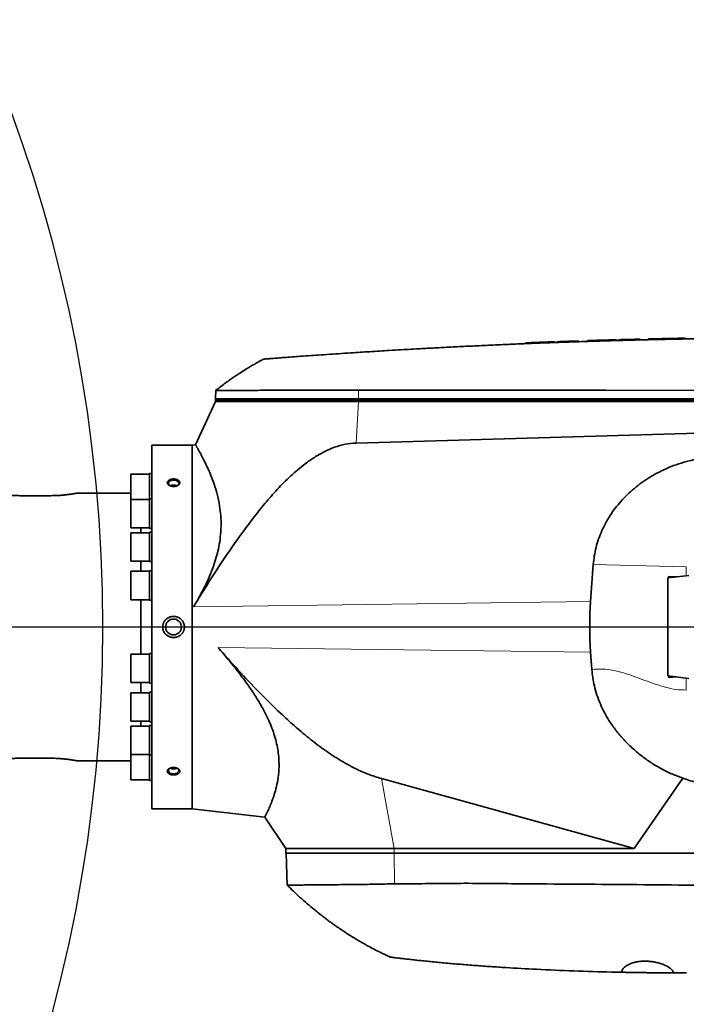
# Model space of a CAD drawing. Header units: millimetres. Extents: x 0 to 14900, y 0 to 10500.
# Tile 42 of 47: x 11533 to 11962, y 6398 to 7031. Entities that reach past the tile are written whole.
import ezdxf

# ---------------------------------------------------------------- set-up
doc = ezdxf.new("R2010")
doc.units = ezdxf.units.MM
doc.header["$LTSCALE"] = 25
doc.layers.add('THICK_LINE', color=7, linetype='Continuous')
doc.styles.add('SLDTEXTSTYLE0', font='TXT', dxfattribs={"width": 0.605})
doc.dimstyles.new('SLDDIMSTYLE2', dxfattribs={"dimtxt": 87.5, "dimasz": 87.5, "dimexe": 0, "dimexo": 0.0625, "dimgap": 21.875, "dimtad": 1, "dimdec": 4, "dimlfac": 25, "dimzin": 12, "dimdsep": 46, "dimtxsty": 'SLDTEXTSTYLE0', "dimsah": 1, "dimcen": 0.09, "dimadec": 1, "dimazin": 3, "dimtfac": 1, "dimtofl": 0, "dimtmove": 0, "dimatfit": 3, "dimfxl": 1, "dimfrac": 2, "dimtolj": 1, "dimtzin": 12, "dimarcsym": 0})
doc.dimstyles.new('SLDDIMSTYLE3', dxfattribs={"dimtxt": 87.5, "dimasz": 87.5, "dimexe": 0, "dimexo": 0.0625, "dimgap": 21.875, "dimtad": 1, "dimdec": 1, "dimrnd": 1e-09, "dimzin": 12, "dimdsep": 46, "dimtxsty": 'SLDTEXTSTYLE0', "dimsah": 1, "dimcen": 0, "dimadec": 0, "dimazin": 3, "dimtfac": 1, "dimtofl": 0, "dimtmove": 0, "dimatfit": 3, "dimfxl": 1, "dimfrac": 2, "dimtolj": 1, "dimtzin": 12, "dimarcsym": 0})

# ---------------------------------------------------------------- blocks, each defined once
blk = doc.blocks.new('_D_6')
at = {"layer": 'THICK_LINE'}
for p, q in [((7902.03, 7121.67), (7616.02, 7172.1)), ((13399.94, 6640.66), (13690.36, 6640.66))]:
    blk.add_line(p, q, dxfattribs=at)
blk.add_arc((10629.94, 6640.66), 3022.92, 0, 170, dxfattribs=at)
for points in [[(7652.95, 7165.58), (7681.67, 7249.18), (7657.11, 7253.87)], [(13652.86, 6640.66), (13664.1, 6728.33), (13639.1, 6727.97)]]:
    blk.add_solid(points, dxfattribs=at)
at = {"layer": 'THICK_LINE', "insert": (10779.39, 9775.28), "char_height": 87.5, "attachment_point": 1, "rotation": 355, "style": 'SLDTEXTSTYLE0'}
blk.add_mtext('170°', dxfattribs=at)
blk = doc.blocks.new('_D_7')
at = {"layer": 'THICK_LINE'}
for p, q in [((13399.94, 6640.66), (13690.36, 6640.66)), ((7902.03, 6159.65), (7616.02, 6109.22))]:
    blk.add_line(p, q, dxfattribs=at)
blk.add_arc((10629.94, 6640.66), 3022.92, 190, 0, dxfattribs=at)
for points in [[(13652.86, 6640.66), (13639.1, 6553.35), (13664.1, 6552.99)], [(7652.95, 6115.74), (7657.11, 6027.45), (7681.67, 6032.14)]]:
    blk.add_solid(points, dxfattribs=at)
at = {"layer": 'THICK_LINE', "insert": (10759.73, 3730.77), "char_height": 87.5, "attachment_point": 1, "rotation": 5, "style": 'SLDTEXTSTYLE0'}
blk.add_mtext('170°', dxfattribs=at)
blk = doc.blocks.new('_D_8')
at = {"layer": 'THICK_LINE'}
blk.add_line((12288.17, 8796.74), (10629.94, 6640.66), dxfattribs=at)
blk.add_solid([(12288.17, 8796.74), (12224.91, 8735.01), (12244.73, 8719.76)], dxfattribs=at)
at = {"layer": 'THICK_LINE', "insert": (11260.76, 7645.75), "char_height": 87.5, "attachment_point": 1, "rotation": 52.43651, "style": 'SLDTEXTSTYLE0'}
blk.add_mtext('R2720', dxfattribs=at)
blk = doc.blocks.new('_D_9')
at = {"layer": 'THICK_LINE'}
for q in [(11918.19, 7384.43), (10629.94, 6640.66)]:
    blk.add_line((11458.73, 7119.16), q, dxfattribs=at)
blk.add_solid([(11458.73, 7119.16), (11540.76, 7152.08), (11528.26, 7173.74)], dxfattribs=at)
at = {"layer": 'THICK_LINE', "insert": (11613.03, 7338.39), "char_height": 87.5, "attachment_point": 1, "rotation": 30, "style": 'SLDTEXTSTYLE0'}
blk.add_mtext('R957', dxfattribs=at)

msp = doc.modelspace()

# ---------------------------------------------------------------- linework, layer by layer
at = {"color": 7, "linetype": 'Continuous', "lineweight": 35}
for p, q in [((11858.8785136, 6823.3795802), (11858.8785136, 6822.8778913)), ((11861.5591703, 6823.4855097), (11861.5591703, 6822.9855097)), ((11862.4868177, 6823.5225163), (11863.0965112, 6823.5466882)), ((11862.4868177, 6823.5225163), (11862.4868177, 6823.0225163)), ((11863.0965112, 6823.5469644), (11863.0965112, 6823.0511247)), ((11877.6315112, 6824.1001656), (11873.6985112, 6823.9549564)), ((11877.6315112, 6824.1001656), (11877.6315112, 6823.6001656)), ((11878.8855112, 6824.1457558), (11878.8855112, 6823.6457558)), ((11892.8505112, 6824.6303198), (11892.8505112, 6824.1303198)), ((11898.6645137, 6824.8211638), (11898.6645137, 6824.3198348)), ((11901.3451703, 6824.9042986), (11901.3451703, 6824.4042986)), ((11902.2728177, 6824.9332666), (11902.8825112, 6824.9521552)), ((11902.2728177, 6824.9332666), (11902.2728177, 6824.4332666)), ((11902.8825112, 6824.9523817), (11902.8825112, 6824.4556323)), ((11917.4175112, 6825.3797014), (11913.4845112, 6825.2685637)), ((11917.4175112, 6825.3797014), (11917.4175112, 6824.8797014)), ((11918.6715112, 6825.4144288), (11918.6715112, 6824.9144288)), ((11932.6365112, 6825.7780393), (11932.6365112, 6825.2780393)), ((11937.8805112, 6825.9036193), (11937.8805112, 6825.4036193)), ((11946.4678449, 6826.0963426), (11946.9061775, 6826.1057496)), ((11946.4678449, 6826.0963426), (11946.4678449, 6825.5963426)), ((11946.9061775, 6826.1057496), (11946.9061775, 6825.6057496)), ((11955.4935112, 6826.2816121), (11955.4935112, 6825.7816121)), ((11961.8775112, 6826.401957), (11961.8775112, 6825.901957)), ((11659.6003727, 6792.8342713), (11659.4196834, 6787.6600043)), ((11659.3847626, 6785.6600043), (11646.4092442, 6757.8339154)), ((11659.4196834, 6787.6600043), (11659.3847626, 6786.6600043)), ((11659.3847626, 6786.6600043), (11659.3847626, 6785.6600043)), ((11751.3429082, 6786.6600043), (11659.3847626, 6786.6600043)), ((11659.3847626, 6785.6600043), (11751.3429082, 6785.6600043)), ((12071.1984953, 6786.6600043), (11751.3429082, 6786.6600043)), ((11751.3429082, 6785.6600043), (12077.3847626, 6785.6600043)), ((12005.2756129, 6766.4526355), (11749.7950353, 6758.9353136)), ((11644.3847626, 6757.6600043), (11618.3847626, 6757.6600043)), ((11618.3847626, 6523.6600043), (11618.3847626, 6757.6600043)), ((11646.485091, 6757.8993065), (11644.3847626, 6757.6600043)), ((11644.3847626, 6757.6600043), (11644.3847626, 6523.6600043)), ((11616.8847626, 6738.9956209), (11604.8847626, 6738.9956209)), ((11604.8847626, 6738.9956209), (11604.8847626, 6722.6270028)), ((11618.3847626, 6739.3606209), (11616.8847626, 6739.3606209)), ((11616.8847626, 6722.9920028), (11616.8847626, 6739.3606209)), ((11604.8847626, 6726.6600043), (11569.739373, 6726.6600043)), ((11553.3847626, 6725.104002), (11533.3847626, 6725.104002)), ((11616.8847626, 6722.6270028), (11604.8847626, 6722.6270028)), ((11604.8847626, 6722.6270028), (11604.8847626, 6704.3570028)), ((11618.3847626, 6722.9920028), (11616.8847626, 6722.9920028)), ((11616.8847626, 6703.9920028), (11616.8847626, 6722.9920028)), ((11604.8847626, 6704.3570028), (11616.8847626, 6704.3570028)), ((11616.8847626, 6701.2950043), (11604.8847626, 6701.2950043)), ((11604.8847626, 6701.2950043), (11604.8847626, 6683.0250043)), ((11611.3939646, 6701.2950043), (11611.3939646, 6704.3570028)), ((11616.8847626, 6703.9920028), (11618.3847626, 6703.9920028)), ((11618.3847626, 6701.6600043), (11616.8847626, 6701.6600043)), ((11616.8847626, 6682.6600043), (11616.8847626, 6701.6600043)), ((11604.8847626, 6683.0250043), (11616.8847626, 6683.0250043)), ((11611.3939646, 6676.453366), (11611.3939646, 6683.0250043)), ((11616.8847626, 6682.6600043), (11618.3847626, 6682.6600043)), ((11616.8847626, 6676.453366), (11604.8847626, 6676.453366)), ((11604.8847626, 6676.453366), (11604.8847626, 6658.183366)), ((11618.3847626, 6676.818366), (11616.8847626, 6676.818366)), ((11616.8847626, 6657.818366), (11616.8847626, 6676.818366)), ((11902.4620338, 6680.8430146), (11900.7254532, 6656.9574681)), ((11963.8546648, 6673.7468763), (11950.393267, 6672.1618834)), ((11950.393267, 6640.6600043), (11950.393267, 6672.1618834)), ((11950.8825794, 6673.0883665), (11956.1376701, 6672.8382499)), ((11950.8825794, 6672.2194968), (11950.8825794, 6673.0883665)), ((11950.8825794, 6673.0883665), (11951.5025585, 6672.2924953)), ((11604.8847626, 6658.183366), (11616.8847626, 6658.183366)), ((11611.3939646, 6623.1366427), (11611.3939646, 6658.183366)), ((11616.8847626, 6657.818366), (11618.3847626, 6657.818366)), ((11950.393267, 6609.1581253), (11950.393267, 6640.6600043)), ((11900.7254532, 6624.3625406), (11901.5221662, 6613.4042672)), ((11616.8847626, 6623.1366427), (11604.8847626, 6623.1366427)), ((11604.8847626, 6623.1366427), (11604.8847626, 6604.8666427)), ((11618.3847626, 6623.5016427), (11616.8847626, 6623.5016427)), ((11616.8847626, 6604.5016427), (11616.8847626, 6623.5016427)), ((11963.8546648, 6607.5731324), (11950.393267, 6609.1581253)), ((11950.8825794, 6608.2316422), (11950.8825794, 6609.1005119)), ((11950.8825794, 6608.2316422), (11951.5025585, 6609.0275133)), ((11950.8825794, 6608.2316422), (11956.1376701, 6608.4817588)), ((11604.8847626, 6604.8666427), (11616.8847626, 6604.8666427)), ((11611.3939646, 6598.2950043), (11611.3939646, 6604.8666427)), ((11616.8847626, 6604.5016427), (11618.3847626, 6604.5016427)), ((11618.3847626, 6598.6600043), (11616.8847626, 6598.6600043)), ((11616.8847626, 6579.6600043), (11616.8847626, 6598.6600043)), ((11616.8847626, 6598.2950043), (11604.8847626, 6598.2950043)), ((11604.8847626, 6598.2950043), (11604.8847626, 6580.0250043)), ((11604.8847626, 6580.0250043), (11616.8847626, 6580.0250043)), ((11611.3939646, 6576.9630059), (11611.3939646, 6580.0250043)), ((11616.8847626, 6579.6600043), (11618.3847626, 6579.6600043)), ((11616.8847626, 6576.9630059), (11604.8847626, 6576.9630059)), ((11604.8847626, 6576.9630059), (11604.8847626, 6558.6930059)), ((11618.3847626, 6577.3280059), (11616.8847626, 6577.3280059)), ((11616.8847626, 6558.3280059), (11616.8847626, 6577.3280059)), ((11553.3847626, 6556.2160066), (11533.3847626, 6556.2160066)), ((11569.739373, 6554.6600043), (11604.8847626, 6554.6600043)), ((11604.8847626, 6558.6930059), (11616.8847626, 6558.6930059)), ((11604.8847626, 6558.6930059), (11604.8847626, 6542.3243877)), ((11616.8847626, 6558.3280059), (11618.3847626, 6558.3280059)), ((11616.8847626, 6541.9593877), (11616.8847626, 6558.3280059)), ((11604.8847626, 6542.3243877), (11616.8847626, 6542.3243877)), ((11616.8847626, 6541.9593877), (11618.3847626, 6541.9593877)), ((11766.2273789, 6543.093992), (11928.84172, 6498.1600043)), ((11960.1042732, 6543.4251988), (11928.84172, 6498.1600043)), ((11618.3847626, 6523.6600043), (11644.3847626, 6523.6600043)), ((11644.3847626, 6523.6600043), (11691.0977381, 6518.337733)), ((11691.0538421, 6518.368675), (11704.6847626, 6498.1600043)), ((11704.6847626, 6498.1600043), (11704.6847626, 6495.1600043)), ((11774.319723, 6498.1600043), (11704.6847626, 6498.1600043)), ((11928.84172, 6498.1600043), (11774.319723, 6498.1600043)), ((11774.319723, 6495.1600043), (11704.6847626, 6495.1600043)), ((11704.7895249, 6495.1600043), (11705.5070609, 6474.6124617)), ((11996.9316963, 6495.1600043), (11774.319723, 6495.1600043)), ((11962.3847626, 6418.1600043), (11954.1848168, 6418.1762423))]:
    msp.add_line(p, q, dxfattribs=at)
at = {"color": 8, "linetype": 'Continuous', "lineweight": 18}
for p, q in [((11873.6985112, 6823.9549564), (11873.6985112, 6823.4549564)), ((11913.4845112, 6825.2685637), (11913.4845112, 6824.7685637)), ((11751.3700222, 6792.9111544), (11751.3472456, 6787.6600043)), ((11751.3472456, 6787.6600043), (11659.4196834, 6787.6600043)), ((11749.7950353, 6758.9353136), (11751.3429082, 6785.6600043)), ((11751.3472456, 6787.6600043), (11751.3429082, 6786.6600043)), ((11751.3429082, 6786.6600043), (11751.3429082, 6785.6600043)), ((12071.2028327, 6787.6600043), (11751.3472456, 6787.6600043)), ((11962.299967, 6679.3513497), (11902.4620338, 6680.8430146)), ((11962.299967, 6679.3513497), (11962.299967, 6673.5638206)), ((11900.7254532, 6656.9574681), (11645.2653831, 6653.7130535)), ((11900.7254532, 6624.3625406), (11661.0180213, 6627.4068922)), ((11962.299967, 6607.756188), (11962.299967, 6600.0672538)), ((11766.2273789, 6543.093992), (11774.319723, 6498.1600043)), ((11774.319723, 6495.1600043), (11774.319723, 6498.1600043)), ((11774.5317356, 6475.42128), (11774.3476945, 6495.1600043))]:
    msp.add_line(p, q, dxfattribs=at)
at = {"color": 7, "linetype": 'Continuous', "lineweight": 35, "flags": 128}
for points in [[(12071.2252748, 6792.8340236), (11910.5094766, 6792.8698293), (11751.3700222, 6792.9111544)], [(11634.5650331, 6731.3982944), (11635.2311286, 6731.8544321), (11635.6807235, 6732.4783962), (11635.7731499, 6733.1574211), (11635.4983919, 6733.817924), (11634.8862239, 6734.3883291), (11634.0029837, 6734.8068243), (11632.9443842, 6735.0280589), (11631.825141, 6735.0280589), (11630.7665414, 6734.8068243), (11629.8833013, 6734.3883291), (11629.2711333, 6733.817924), (11628.9963753, 6733.1574211), (11629.0888017, 6732.4783962), (11629.5383966, 6731.8544321), (11630.2044921, 6731.3982944)], [(11630.2044921, 6549.9217142), (11629.8833013, 6549.7353392), (11629.2711333, 6549.1649341), (11628.9963753, 6548.5044312), (11629.0888017, 6547.8254062), (11629.5383966, 6547.2014421), (11630.2964394, 6546.7001551), (11631.2807844, 6546.3758674), (11632.3847626, 6546.2637205)], [(11632.3847626, 6546.2637205), (11633.4887408, 6546.3758674), (11634.4730858, 6546.7001551), (11635.2311286, 6547.2014421), (11635.6807235, 6547.8254062), (11635.7731499, 6548.5044312), (11635.4983919, 6549.1649341), (11634.8862239, 6549.7353392), (11634.7084739, 6549.8444603)]]:
    msp.add_lwpolyline(points, dxfattribs=at)
at = {"color": 7, "linetype": 'Continuous', "lineweight": 35}
msp.add_circle((11632.3847626, 6640.6600043), 5.1, dxfattribs=at)
for start, end in [(92.1389527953, 92.2902686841), (91.9002546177, 92.0743018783), (91.6431225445, 91.7943934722), (91.4044882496, 91.578489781), (91.2321649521, 91.3391523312), (91.1197211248, 91.2267039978), (91.0401904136, 91.1197211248)]:
    msp.add_arc((12045.3847626, 2227.1600043), 4600, start, end, dxfattribs=at)
msp.add_ellipse((12011.3335132, 6640.6600043), major_axis=(0, 158.3023444), ratio=0.7024465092, start_param=1.4676620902, end_param=1.6739305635, dxfattribs=at)
for points, knots in [([(12045.3847626, 6826.6600043), (12038.7050487, 6826.6516392), (12025.6959609, 6826.6353477), (12006.7081922, 6826.5088541), (11988.7720362, 6826.3228319), (11971.887638, 6826.0824603), (11956.1399756, 6825.8025729), (11941.5166279, 6825.494308), (11928.0051166, 6825.1682908), (11915.5080362, 6824.8313822), (11903.5755472, 6824.4785561), (11892.3060119, 6824.1167498), (11881.7977512, 6823.753841), (11872.5985834, 6823.4163994), (11864.7082577, 6823.1122806), (11858.1265381, 6822.8482224), (11853.3810695, 6822.6517043), (11850.1723366, 6822.5161482), (11848.2561714, 6822.4342888), (11846.9627512, 6822.3785587), (11846.2576548, 6822.3480312), (11845.9887067, 6822.3363659), (11845.878364, 6822.3315764), (11845.831361, 6822.3295355), (11845.8109793, 6822.3286505), (11845.8020694, 6822.3282635), (11845.7981603, 6822.3280937), (11845.7962826, 6822.3280122), (11841.6852105, 6822.149469), (11833.6880738, 6821.7914042), (11822.0291888, 6821.2388905), (11811.0412724, 6820.69103), (11800.8140505, 6820.1573216), (11792.3050021, 6819.6949838), (11785.0210765, 6819.2871154), (11778.3792748, 6818.9061527), (11771.5831, 6818.5058749), (11764.9072886, 6818.1026552), (11758.6424104, 6817.7156361), (11752.4539123, 6817.324893), (11745.7242989, 6816.8909436), (11738.5225671, 6816.4154871), (11731.0139204, 6815.9071027), (11723.9253468, 6815.4157729), (11717.3382124, 6814.9493137), (11711.3244859, 6814.5151282), (11705.9594669, 6814.1210518), (11701.3050219, 6813.7740477), (11697.4081743, 6813.4798564), (11694.3298691, 6813.2450996), (11692.0681232, 6813.071276), (11690.781081, 6812.9718663), (11690.2471833, 6812.9305343), (11690.3946156, 6812.9419398), (11690.3994933, 6812.9423171)], [0, 0, 0, 0, 0.05019840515, 0.09776398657, 0.14269674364, 0.18499667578, 0.22466378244, 0.26105982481, 0.29491623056, 0.32623299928, 0.35501013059, 0.38462869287, 0.41096776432, 0.43402734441, 0.45380743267, 0.4703080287, 0.48352913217, 0.48950046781, 0.49444335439, 0.49794236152, 0.49922961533, 0.49974715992, 0.49996542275, 0.50005962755, 0.50010072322, 0.50011873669, 0.50012664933, 0.50013012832, 0.50013286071, 0.53105072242, 0.5602892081, 0.5878483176, 0.61372805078, 0.63725194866, 0.65188846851, 0.66855323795, 0.68724625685, 0.70305568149, 0.718797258, 0.73448158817, 0.75016236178, 0.77085563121, 0.7916787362, 0.81244680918, 0.83313115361, 0.85394097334, 0.87472972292, 0.89541343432, 0.91618678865, 0.9370097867, 0.95768842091, 0.9784569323, 0.99928725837, 1, 1, 1, 1]), ([(11858.9293812, 6823.3795802), (11858.9250017, 6823.3794028), (11858.9171795, 6823.3790858), (11859.1587417, 6823.3888825), (11859.5571822, 6823.4050109), (11860.2757311, 6823.4340614), (11861.1287732, 6823.4682567), (11861.5591703, 6823.4855097)], [0, 0, 0, 0, 0.1831075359, 0.3270474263, 0.4730874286, 0.7341495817, 1, 1, 1, 1]), ([(11863.1022544, 6823.5469644), (11863.1005436, 6823.5468966), (11863.0811627, 6823.546128), (11863.2026189, 6823.5509461), (11863.4667193, 6823.5614059), (11863.8335608, 6823.5759156), (11864.3402507, 6823.5959112), (11864.9783444, 6823.620992), (11865.6984666, 6823.6492165), (11866.5359671, 6823.6818934), (11867.4711976, 6823.7181665), (11868.4653036, 6823.7565662), (11869.5393122, 6823.7977894), (11870.6280268, 6823.8392732), (11871.6593002, 6823.8783856), (11872.6722519, 6823.9165743), (11873.4401766, 6823.9452946), (11873.6985112, 6823.9549564)], [0, 0, 0, 0, 0.0103783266, 0.1175749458, 0.1721974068, 0.2249033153, 0.3321034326, 0.3867269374, 0.4394572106, 0.5467062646, 0.6013542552, 0.6541245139, 0.7614555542, 0.8161456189, 0.8615275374, 0.9534170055, 1, 1, 1, 1]), ([(11898.7155358, 6824.8211638), (11898.7109996, 6824.8210193), (11898.7028865, 6824.8207608), (11898.943879, 6824.8284459), (11899.3420412, 6824.8411126), (11900.0606963, 6824.8639397), (11900.914423, 6824.8907643), (11901.3451703, 6824.9042986)], [0, 0, 0, 0, 0.1825908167, 0.3265717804, 0.4726532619, 0.7339275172, 1, 1, 1, 1]), ([(11902.8882555, 6824.9523817), (11902.8865443, 6824.9523287), (11902.8671514, 6824.9517276), (11902.9886598, 6824.9554949), (11903.2528873, 6824.9636701), (11903.619925, 6824.975007), (11904.1269148, 6824.9906213), (11904.7653896, 6825.0101845), (11905.4858991, 6825.0321807), (11906.323834, 6825.0576138), (11907.2595005, 6825.0857961), (11908.2539317, 6825.1155916), (11909.328207, 6825.1475167), (11910.4168905, 6825.1795661), (11911.4474838, 6825.2097232), (11912.4593627, 6825.2391045), (11913.226459, 6825.2611482), (11913.4845112, 6825.2685637)], [0, 0, 0, 0, 0.0103782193, 0.1176166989, 0.1722603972, 0.2249892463, 0.3322364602, 0.3868843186, 0.4396294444, 0.5469095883, 0.6015740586, 0.6543445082, 0.7616768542, 0.8163682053, 0.8616961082, 0.9534743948, 1, 1, 1, 1]), ([(11690.3847625, 6812.9411776), (11689.6627676, 6812.5559944), (11688.351862, 6811.8566283), (11686.598801, 6810.8886111), (11685.247775, 6810.1282679), (11684.1490751, 6809.5000508), (11683.0214737, 6808.8469358), (11681.5769547, 6807.9966374), (11679.2216933, 6806.5792255), (11675.7720626, 6804.4257993), (11671.0861121, 6801.3311301), (11665.4657188, 6797.3845788), (11661.5216896, 6794.3202812), (11659.3847626, 6792.6600043)], [0, 0, 0, 0, 0.0661759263, 0.1201537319, 0.1619419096, 0.1915459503, 0.222503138, 0.2673214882, 0.3270973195, 0.4447995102, 0.5961524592, 0.7811900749, 1, 1, 1, 1]), ([(11751.3700222, 6792.9111544), (11748.6429424, 6792.9084128), (11743.155973, 6792.9028965), (11735.0472509, 6792.8962434), (11727.131211, 6792.887879), (11719.4787849, 6792.8813163), (11712.0207272, 6792.8741721), (11704.7497258, 6792.8675763), (11697.7308177, 6792.8617812), (11691.1110421, 6792.8554786), (11685.0338991, 6792.8512402), (11679.5435524, 6792.8457868), (11674.6729446, 6792.8430255), (11670.389309, 6792.838556), (11666.791532, 6792.8368963), (11663.9041915, 6792.8338672), (11661.7221563, 6792.8330576), (11660.2907145, 6792.8314637), (11659.6042227, 6792.8311263), (11659.6699443, 6792.8311409), (11659.6898925, 6792.8311453)], [0, 0, 0, 0, 0.0545639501, 0.1097843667, 0.1653607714, 0.2196842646, 0.2743465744, 0.3318359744, 0.3897274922, 0.4482417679, 0.5076091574, 0.5650978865, 0.6229887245, 0.6815022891, 0.7408689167, 0.7983574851, 0.8562481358, 0.9147615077, 0.9741278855, 1, 1, 1, 1]), ([(11749.7950353, 6758.9353136), (11747.4396672, 6758.7441465), (11742.7267505, 6758.3616353), (11735.8420685, 6756.352873), (11729.2498229, 6753.4713887), (11722.9870923, 6749.8326462), (11715.7419469, 6744.6950879), (11707.7025711, 6737.8828352), (11699.0803209, 6729.2604962), (11691.0315769, 6720.0635756), (11683.4439331, 6710.4797787), (11674.8657199, 6698.9202795), (11665.3699293, 6685.3477635), (11655.1049591, 6669.6634921), (11648.5451599, 6659.0297336), (11645.2653831, 6653.7130535)], [0, 0, 0, 0, 0.0464321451, 0.0929072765, 0.1400293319, 0.1873475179, 0.2345982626, 0.3138982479, 0.3934004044, 0.4732023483, 0.5531212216, 0.6327717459, 0.7551578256, 0.877583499, 1, 1, 1, 1]), ([(11646.4972151, 6757.7928947), (11646.4902412, 6757.8046551), (11646.471282, 6757.8366268), (11646.9722747, 6756.9927239), (11647.8671154, 6755.4566457), (11649.0812139, 6753.3168057), (11650.5990755, 6750.534369), (11652.3857105, 6747.0774134), (11654.3744508, 6742.9321679), (11656.4799151, 6738.0684083), (11658.5672526, 6732.5031014), (11660.5428111, 6726.0151902), (11662.0154917, 6719.2175158), (11662.8550943, 6712.2712147), (11663.0708379, 6705.5586478), (11662.6372918, 6698.8487425), (11661.6507842, 6692.5453445), (11660.3210206, 6686.8386227), (11658.5544969, 6681.0020725), (11656.2392895, 6674.823907), (11653.3494742, 6668.3498417), (11650.0517479, 6661.9083228), (11647.284086, 6657.0433172), (11645.6374053, 6654.3267803), (11645.2653831, 6653.7130535)], [0, 0, 0, 0, 0.0337803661, 0.0918355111, 0.142543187, 0.1939164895, 0.2456170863, 0.2979687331, 0.3519437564, 0.4062420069, 0.4615611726, 0.517269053, 0.5786312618, 0.6240291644, 0.6698714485, 0.7172192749, 0.7557398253, 0.7898333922, 0.8241856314, 0.8645115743, 0.9051693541, 0.9462510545, 0.9878569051, 1, 1, 1, 1]), ([(11902.4620338, 6680.8430146), (11902.6427518, 6682.6767187), (11903.0055967, 6686.358423), (11904.1729922, 6691.8508641), (11905.7993025, 6697.3009008), (11907.8969838, 6702.591709), (11910.4012256, 6707.652673), (11913.2759138, 6712.4716649), (11916.5394817, 6717.0953835), (11920.230165, 6721.5691625), (11924.3352494, 6725.8458176), (11928.8518209, 6729.8961259), (11933.6985947, 6733.6378397), (11939.0010786, 6737.1491778), (11944.7383405, 6740.3622825), (11950.9249297, 6743.2297096), (11957.3716342, 6745.6443173), (11965.3069989, 6747.9305885), (11974.8087234, 6749.7711842), (11982.1285735, 6750.0456534), (11985.8154106, 6750.183897)], [0, 0, 0, 0, 0.0466269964, 0.0936175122, 0.1417177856, 0.1901828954, 0.2370963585, 0.2840127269, 0.3315133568, 0.3795925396, 0.430010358, 0.4807221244, 0.5323081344, 0.5841757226, 0.640907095, 0.6979804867, 0.7560935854, 0.8145517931, 0.9065940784, 1, 1, 1, 1]), ([(11629.3252582, 6735.0254344), (11629.2628586, 6734.9809984), (11629.0739834, 6734.8464968), (11628.8623332, 6734.6461135), (11628.6836098, 6734.4274199), (11628.5263323, 6734.1865151), (11628.4175429, 6733.9256605), (11628.3659142, 6733.6590314), (11628.3519032, 6733.3913825), (11628.3935163, 6733.122911), (11628.4901628, 6732.8598352), (11628.6221783, 6732.602195), (11628.8059745, 6732.3545532), (11629.0378739, 6732.1226527), (11629.3009973, 6731.9019858), (11629.6079366, 6731.7012358), (11629.9520979, 6731.5255284), (11630.3209896, 6731.366784), (11630.7216099, 6731.2366216), (11631.1444366, 6731.1389438), (11631.5818862, 6731.0631608), (11632.0346652, 6731.0221143), (11632.4908455, 6731.0175497), (11632.8325343, 6731.0323318), (11633.1713222, 6731.0650874), (11633.5085789, 6731.1164245), (11633.8368818, 6731.1856721), (11634.2587459, 6731.3004287), (11634.6562732, 6731.44841), (11635.0176985, 6731.6256264), (11635.3521158, 6731.8201177), (11635.6451879, 6732.0394277), (11635.8882213, 6732.2774766), (11636.0959805, 6732.5247718), (11636.2515722, 6732.7853749), (11636.3504667, 6733.0525073), (11636.4115219, 6733.3207866), (11636.4167694, 6733.5903755), (11636.3657031, 6733.8550152), (11636.2783127, 6734.1142602), (11636.1374597, 6734.3641967), (11635.9459013, 6734.5995139), (11635.7216285, 6734.8243014), (11635.4506221, 6735.0309399), (11635.1385527, 6735.2150123), (11634.7993792, 6735.3839572), (11634.4242195, 6735.5274863), (11634.021702, 6735.6421813), (11633.6009692, 6735.7376193), (11633.1593471, 6735.8022294), (11632.7080846, 6735.8340425), (11632.2512616, 6735.843924), (11631.7923851, 6735.8203188), (11631.3441909, 6735.7632574), (11631.0160236, 6735.704172), (11630.6979507, 6735.6293549), (11630.3881862, 6735.5377931), (11630.1173883, 6735.4395964), (11629.8156816, 6735.3103158), (11629.5566718, 6735.176622), (11629.3834283, 6735.0634382), (11629.3252582, 6735.0254344)], [0, 0, 0, 0, 0.0116840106, 0.03536589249, 0.04738604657, 0.06043832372, 0.08699615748, 0.10053536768, 0.11343347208, 0.13967093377, 0.15304164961, 0.16590498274, 0.19206281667, 0.20538674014, 0.21836259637, 0.24474360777, 0.25817758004, 0.27135589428, 0.29814827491, 0.31179195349, 0.32517073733, 0.35237529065, 0.36623241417, 0.37972832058, 0.39331777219, 0.40720288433, 0.42119050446, 0.43467604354, 0.46211288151, 0.47609924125, 0.48944744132, 0.51661013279, 0.53046019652, 0.54359478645, 0.57032255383, 0.58395016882, 0.59688952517, 0.62321369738, 0.6366306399, 0.64948808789, 0.67563656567, 0.68895750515, 0.70188461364, 0.72816773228, 0.74155258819, 0.75466320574, 0.78131744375, 0.79489029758, 0.80821202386, 0.83529871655, 0.84909442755, 0.86256613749, 0.88996457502, 0.90392406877, 0.91742746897, 0.93102539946, 0.94492311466, 0.95892518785, 0.96909085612, 0.98962163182, 1, 1, 1, 1]), ([(11634.617728, 6731.4482219), (11634.6013311, 6731.4571789), (11634.5152463, 6731.5042039), (11634.3432793, 6731.578952), (11634.1017013, 6731.6714319), (11633.7630563, 6731.776225), (11633.4035555, 6731.8555692), (11633.031441, 6731.9074131), (11632.6531725, 6731.9405773), (11632.2691461, 6731.9455567), (11631.8888404, 6731.9224362), (11631.5133249, 6731.8804779), (11631.1479957, 6731.8109294), (11630.8028044, 6731.7148243), (11630.4891691, 6731.6098776), (11630.284504, 6731.510555), (11630.1551174, 6731.4477646)], [0, 0, 0, 0, 0.01375004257, 0.07218870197, 0.13125597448, 0.19118439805, 0.30766028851, 0.36662228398, 0.42655216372, 0.5430168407, 0.60192062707, 0.6618261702, 0.77827057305, 0.83716348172, 0.8970568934, 1, 1, 1, 1]), ([(11533.3847626, 6725.104002), (11532.4838326, 6725.1119618), (11531.1205485, 6725.1240065), (11529.332282, 6725.1970353), (11527.5802043, 6725.2934421), (11525.9049079, 6725.4250218), (11524.3432937, 6725.5792976), (11523.230098, 6725.7041028), (11522.1875652, 6725.8338973), (11521.2244718, 6725.9648088), (11520.3363943, 6726.0949009), (11519.5452118, 6726.2183965), (11518.8551719, 6726.3318683), (11518.2680331, 6726.4326006), (11517.7816477, 6726.518992), (11517.29748, 6726.607326), (11517.0352915, 6726.6567358), (11517.0312164, 6726.6574992), (11517.0301522, 6726.6576986)], [0, 0, 0, 0, 0.1050649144, 0.1589838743, 0.2133004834, 0.3187368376, 0.3722407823, 0.4265078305, 0.4794065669, 0.5330540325, 0.587082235, 0.641894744, 0.6949142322, 0.7483097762, 0.8029036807, 0.8579172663, 0.9628930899, 1, 1, 1, 1]), ([(11569.739373, 6726.6576986), (11569.7428484, 6726.6583529), (11569.7579315, 6726.6611925), (11569.6310885, 6726.637306), (11569.2958991, 6726.5746967), (11568.7354144, 6726.4738374), (11568.0357923, 6726.3517285), (11567.1312132, 6726.2019196), (11566.0452843, 6726.0370349), (11565.1369597, 6725.9080681), (11564.1438248, 6725.7778535), (11563.0742921, 6725.6502186), (11561.9231562, 6725.5275698), (11560.7135142, 6725.4152975), (11559.4547129, 6725.3165962), (11558.1528077, 6725.2336444), (11556.7996959, 6725.1689545), (11555.2069069, 6725.1162551), (11554.0599615, 6725.1085424), (11553.3847626, 6725.104002)], [0, 0, 0, 0, 0.0161990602, 0.0703035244, 0.1737707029, 0.22628073, 0.2795432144, 0.3837480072, 0.4366132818, 0.4902178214, 0.5429790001, 0.5964824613, 0.6503629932, 0.7050195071, 0.7580898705, 0.8115342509, 0.8661666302, 0.9212132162, 1, 1, 1, 1]), ([(11627.5142035, 6645.5446661), (11627.2767999, 6645.3013206), (11626.799233, 6644.8118008), (11626.3160438, 6644.0790662), (11625.9850086, 6643.4348978), (11625.7676513, 6642.9026991), (11625.5952345, 6642.3486766), (11625.4299091, 6641.5876605), (11625.3526596, 6640.6405496), (11625.4527818, 6639.522549), (11625.7313096, 6638.4515967), (11626.1956188, 6637.4157597), (11626.8236175, 6636.4800832), (11627.4694189, 6635.7945756), (11628.111031, 6635.2581084), (11628.7486875, 6634.8274369), (11629.4389052, 6634.4761231), (11630.0754207, 6634.2305248), (11630.6404108, 6634.0642593), (11631.2232044, 6633.9438592), (11631.8155702, 6633.872147), (11632.41412, 6633.8497154), (11633.01344, 6633.8769517), (11633.6154424, 6633.9551764), (11634.2066434, 6634.0837062), (11634.7828355, 6634.2609632), (11635.3416643, 6634.4855223), (11635.8859279, 6634.7601925), (11636.4016677, 6635.0795434), (11636.883136, 6635.438357), (11637.3284116, 6635.8331983), (11637.7426149, 6636.2699057), (11638.112848, 6636.736519), (11638.4371543, 6637.2275223), (11638.7146196, 6637.7373789), (11638.9495767, 6638.2754914), (11639.1397002, 6638.842887), (11639.2760427, 6639.4187726), (11639.3842932, 6640.1674969), (11639.4016914, 6641.1148174), (11639.2319438, 6642.212928), (11638.8722212, 6643.2939069), (11638.3560205, 6644.2662807), (11637.7763986, 6645.0239328), (11637.2529725, 6645.5585081), (11636.6757584, 6646.0549538), (11636.0515915, 6646.4735253), (11635.380818, 6646.8158765), (11634.8404928, 6647.0380461), (11634.2779944, 6647.2169144), (11633.6996798, 6647.3492859), (11633.1101086, 6647.4336856), (11632.5138845, 6647.4692678), (11631.910418, 6647.4550087), (11631.310649, 6647.3900219), (11630.7195483, 6647.2752324), (11630.1397039, 6647.1114903), (11629.5687109, 6646.8968694), (11628.9218666, 6646.586068), (11628.2153995, 6646.1553299), (11627.7486386, 6645.748833), (11627.5142035, 6645.5446661)], [0, 0, 0, 0, 0.0234993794, 0.0472719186, 0.060397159, 0.0736178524, 0.0870134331, 0.1005127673, 0.1274670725, 0.152407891, 0.1778739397, 0.2037095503, 0.2306320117, 0.2555158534, 0.2686392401, 0.2884933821, 0.3086525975, 0.3221190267, 0.3356768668, 0.3493752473, 0.3632655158, 0.3769297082, 0.3907870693, 0.4047425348, 0.4188998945, 0.4326149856, 0.4464265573, 0.4605451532, 0.4747711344, 0.4883734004, 0.5020741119, 0.515929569, 0.5299988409, 0.5432634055, 0.5566248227, 0.5701383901, 0.5838619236, 0.5979957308, 0.6110426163, 0.6361730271, 0.6632588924, 0.6875437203, 0.7147242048, 0.7390802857, 0.7533250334, 0.7664652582, 0.7917512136, 0.80511079, 0.8185606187, 0.8321488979, 0.8459259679, 0.8595798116, 0.8733275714, 0.8872205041, 0.9013122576, 0.915034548, 0.9288526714, 0.9429749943, 0.9572033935, 0.9785050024, 1, 1, 1, 1]), ([(11661.0180213, 6627.4068922), (11665.3206928, 6622.548593), (11673.9264998, 6612.8314706), (11687.3025705, 6598.6817871), (11699.4092619, 6586.7776647), (11710.1055289, 6576.9958156), (11719.2640057, 6569.2210071), (11728.8067245, 6561.9294539), (11738.7811363, 6555.286101), (11748.3963268, 6549.9595487), (11757.545206, 6545.7968797), (11763.324997, 6543.997546), (11766.2273789, 6543.093992)], [0, 0, 0, 0, 0.1425752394, 0.285165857, 0.4276885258, 0.5154893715, 0.6035749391, 0.6915638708, 0.7792663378, 0.8667449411, 0.9330845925, 1, 1, 1, 1]), ([(11691.1052139, 6518.4033257), (11691.0949516, 6518.383459), (11691.024629, 6518.2473218), (11691.3271044, 6518.8302095), (11691.9816568, 6520.1226378), (11692.9742908, 6522.1659012), (11694.2307352, 6524.9343271), (11695.6828093, 6528.4722204), (11697.2040647, 6532.7725194), (11698.6467428, 6537.8847225), (11699.8010843, 6543.8395688), (11700.3081551, 6549.6881603), (11700.241122, 6555.0225168), (11699.8434494, 6559.5595654), (11699.052043, 6564.3299315), (11697.8438362, 6569.2492289), (11696.2208872, 6574.2650502), (11694.2047194, 6579.3312335), (11691.80382, 6584.4549865), (11688.6496484, 6590.3583697), (11684.5995025, 6597.0199916), (11679.5762106, 6604.3737981), (11674.1204595, 6611.6659771), (11667.9491332, 6619.3781293), (11663.4711189, 6624.5653078), (11661.0180213, 6627.4068922)], [0, 0, 0, 0, 0.0096715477, 0.066274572, 0.1170703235, 0.1682089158, 0.2203708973, 0.2728670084, 0.3260347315, 0.3795620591, 0.4343671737, 0.4897663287, 0.5217175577, 0.5538633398, 0.5862919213, 0.618974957, 0.6509394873, 0.6831434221, 0.715625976, 0.7483049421, 0.7956121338, 0.8436268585, 0.8919386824, 0.9408030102, 1, 1, 1, 1]), ([(11960.1042732, 6543.4251988), (11957.7485749, 6544.2891182), (11953.0200713, 6546.0232306), (11946.1724325, 6549.4006376), (11939.5254468, 6553.3351042), (11933.237735, 6557.8100098), (11927.3721437, 6562.7474824), (11921.9374586, 6568.1435732), (11916.9242431, 6574.0635722), (11912.7863896, 6579.9697618), (11909.4828792, 6585.6968988), (11906.8903436, 6591.1480882), (11904.7302118, 6596.8561141), (11903.1382076, 6602.5221387), (11902.0366732, 6608.0554838), (11901.694027, 6611.6176121), (11901.5221662, 6613.4042672)], [0, 0, 0, 0, 0.07806913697, 0.15670520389, 0.23705459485, 0.31796999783, 0.39619482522, 0.47496096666, 0.55555036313, 0.63683394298, 0.69865067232, 0.76085982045, 0.82436684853, 0.88835141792, 0.94400047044, 1, 1, 1, 1]), ([(11533.3847626, 6556.2160066), (11532.4838326, 6556.2080469), (11531.1205485, 6556.1960022), (11529.332282, 6556.1229734), (11527.5802043, 6556.0265666), (11525.9049079, 6555.8949868), (11524.3432937, 6555.7407111), (11523.230098, 6555.6159058), (11522.1875652, 6555.4861114), (11521.2244718, 6555.3551998), (11520.3363943, 6555.2251077), (11519.5452118, 6555.1016122), (11518.8551719, 6554.9881403), (11518.2680331, 6554.8874081), (11517.7816477, 6554.8010167), (11517.29748, 6554.7126827), (11517.0352915, 6554.6632729), (11517.0312164, 6554.6625094), (11517.0301522, 6554.6623101)], [0, 0, 0, 0, 0.10506491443, 0.15898387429, 0.21330048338, 0.31873683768, 0.37224078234, 0.42650783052, 0.47940656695, 0.53305403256, 0.58708223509, 0.64189474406, 0.69491423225, 0.7483097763, 0.80290368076, 0.85791726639, 0.96289309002, 1, 1, 1, 1]), ([(11569.739373, 6554.6623101), (11569.7428484, 6554.6616558), (11569.7579315, 6554.6588161), (11569.6310885, 6554.6827026), (11569.2958991, 6554.745312), (11568.7354144, 6554.8461713), (11568.0357923, 6554.9682802), (11567.1312132, 6555.118089), (11566.0452843, 6555.2829737), (11565.1369597, 6555.4119405), (11564.1438248, 6555.5421551), (11563.0742921, 6555.6697901), (11561.9231562, 6555.7924388), (11560.7135142, 6555.9047111), (11559.4547129, 6556.0034125), (11558.1528077, 6556.0863643), (11556.7996959, 6556.1510541), (11555.2069069, 6556.2037536), (11554.0599615, 6556.2114662), (11553.3847626, 6556.2160066)], [0, 0, 0, 0, 0.0161990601, 0.0703035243, 0.1737707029, 0.2262807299, 0.2795432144, 0.3837480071, 0.4366132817, 0.4902178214, 0.542979, 0.5964824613, 0.6503629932, 0.705019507, 0.7580898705, 0.8115342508, 0.8661666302, 0.9212132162, 1, 1, 1, 1]), ([(11629.2254927, 6546.3652339), (11629.2883325, 6546.320975), (11629.4785152, 6546.1870271), (11629.7725145, 6546.0289592), (11630.1016379, 6545.8864065), (11630.4718035, 6545.7516556), (11630.8820395, 6545.6412209), (11631.3122426, 6545.5618107), (11631.7552884, 6545.5031445), (11632.2111672, 6545.4769004), (11632.6678416, 6545.4842015), (11633.0084976, 6545.5063562), (11633.3448928, 6545.5449306), (11633.6784836, 6545.6005994), (11634.001736, 6545.6726327), (11634.4150711, 6545.7891809), (11634.8016335, 6545.9363873), (11635.1499442, 6546.1109664), (11635.4698667, 6546.3018141), (11635.7466575, 6546.5164494), (11635.972121, 6546.74971), (11636.1616732, 6546.9923951), (11636.2981927, 6547.248987), (11636.3777016, 6547.5133548), (11636.4193892, 6547.7798676), (11636.4052756, 6548.0491719), (11636.3353167, 6548.3150802), (11636.229406, 6548.5766548), (11636.0706762, 6548.8301539), (11635.8622657, 6549.069751), (11635.6217298, 6549.2991765), (11635.335613, 6549.5104413), (11635.0099646, 6549.698275), (11634.6581465, 6549.8701825), (11634.272041, 6550.0149657), (11633.8606496, 6550.1284308), (11633.432474, 6550.2207767), (11632.9856598, 6550.2792539), (11632.5317251, 6550.3016415), (11632.0740762, 6550.2998904), (11631.6169751, 6550.2614568), (11631.1732151, 6550.1869073), (11630.8497697, 6550.1136358), (11630.5377367, 6550.0238017), (11630.2352237, 6549.9163941), (11629.9499751, 6549.7936969), (11629.5960132, 6549.6121573), (11629.2806142, 6549.4039321), (11629.0132103, 6549.1748247), (11628.7799944, 6548.9349122), (11628.5974957, 6548.6794565), (11628.4710372, 6548.4152166), (11628.3823236, 6548.1484294), (11628.3492516, 6547.8781894), (11628.3730159, 6547.6109095), (11628.4335745, 6547.3479451), (11628.5484326, 6547.0924919), (11628.7043468, 6546.8657791), (11628.8613096, 6546.6786843), (11629.0289622, 6546.5158887), (11629.1761203, 6546.4030814), (11629.2254927, 6546.3652339)], [0, 0, 0, 0, 0.0116915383, 0.0353840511, 0.0474047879, 0.0606225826, 0.0874963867, 0.101182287, 0.1145821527, 0.1418304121, 0.1557104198, 0.1692126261, 0.1828085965, 0.1967011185, 0.2106965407, 0.2241709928, 0.2515861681, 0.2655620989, 0.2788854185, 0.3059978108, 0.3198224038, 0.3329285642, 0.3595979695, 0.3731953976, 0.3861163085, 0.4124018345, 0.4257982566, 0.4386562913, 0.4648048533, 0.4781250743, 0.4910710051, 0.5173918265, 0.5307955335, 0.5439338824, 0.5706446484, 0.5842464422, 0.5975925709, 0.6247296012, 0.6385514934, 0.652034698, 0.6794575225, 0.6934301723, 0.7069278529, 0.7205201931, 0.7344128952, 0.7484102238, 0.7617917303, 0.7890215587, 0.8029054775, 0.8160812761, 0.8428934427, 0.8565645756, 0.8695337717, 0.8959201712, 0.9093699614, 0.922231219, 0.9483890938, 0.9617159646, 0.9712006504, 0.9903376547, 1, 1, 1, 1]), ([(11630.1781999, 6549.8578673), (11630.2408322, 6549.8271442), (11630.378323, 6549.7597007), (11630.6852817, 6549.6398209), (11631.0279921, 6549.5381482), (11631.3887427, 6549.4634792), (11631.6912085, 6549.417655), (11632.0245072, 6549.3851972), (11632.2642294, 6549.3808969), (11632.3847626, 6549.3787347)], [0, 0, 0, 0, 0.1016884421, 0.2232274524, 0.459490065, 0.579089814, 0.7006525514, 0.849486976, 1, 1, 1, 1]), ([(11632.3847626, 6549.3787347), (11632.574108, 6549.3838471), (11632.8592378, 6549.3915456), (11633.2332497, 6549.4394109), (11633.508424, 6549.488027), (11633.8637731, 6549.5708987), (11634.1988941, 6549.6807271), (11634.4777165, 6549.7983472), (11634.5910365, 6549.8581545), (11634.6317992, 6549.879668)], [0, 0, 0, 0, 0.230974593, 0.3478180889, 0.4666317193, 0.58182358, 0.8144422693, 0.9332523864, 1, 1, 1, 1]), ([(11980.0151597, 6539.1623182), (11978.3422837, 6539.2980493), (11974.9875276, 6539.5702419), (11969.9800144, 6540.4733619), (11964.9923733, 6541.7081111), (11961.7364665, 6542.8518433), (11960.1042732, 6543.4251988)], [0, 0, 0, 0, 0.24667258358, 0.49467285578, 0.74667839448, 1, 1, 1, 1]), ([(11705.5926964, 6474.6154523), (11705.5798285, 6474.6154606), (11705.5445563, 6474.6154833), (11706.2258434, 6474.6229375), (11707.559081, 6474.6299951), (11709.5959962, 6474.6423409), (11712.2685746, 6474.6655229), (11715.5557105, 6474.6949776), (11719.4145329, 6474.7302526), (11723.8877344, 6474.7655051), (11728.4872701, 6474.8110777), (11733.0197588, 6474.8582687), (11737.4501457, 6474.9014557), (11742.3025463, 6474.9581905), (11747.7313712, 6475.0256379), (11753.7389415, 6475.0990384), (11761.4580641, 6475.1648346), (11768.5035519, 6475.3765346), (11773.333071, 6475.4123827), (11774.5317356, 6475.42128)], [0, 0, 0, 0, 0.03672310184, 0.10066210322, 0.16504844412, 0.2301274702, 0.29615515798, 0.36009369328, 0.42447938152, 0.48955766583, 0.5555843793, 0.6035656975, 0.65173494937, 0.70447826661, 0.75747139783, 0.81507205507, 0.87680258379, 0.96942296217, 1, 1, 1, 1]), ([(11705.5718333, 6474.594375), (11706.8820091, 6473.2809693), (11709.8949418, 6470.260609), (11714.5778291, 6465.9597509), (11719.2998071, 6461.8318727), (11723.3895482, 6458.4427071), (11726.7964372, 6455.7364122), (11729.3288392, 6453.7936495), (11731.1116386, 6452.4577895), (11732.369154, 6451.529512), (11733.5023415, 6450.7038269), (11734.5988109, 6449.914877), (11735.7104882, 6449.1246861), (11737.0723174, 6448.1688456), (11739.1106814, 6446.762414), (11742.1397866, 6444.7300571), (11746.3022648, 6442.050384), (11751.5603989, 6438.839932), (11757.9706787, 6435.1916765), (11764.7461397, 6431.5947523), (11769.4698077, 6429.3947836), (11771.5960891, 6428.4045039)], [0, 0, 0, 0, 0.0686989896, 0.157982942, 0.2353993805, 0.300961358, 0.3546717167, 0.3965271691, 0.419162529, 0.4371749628, 0.4544127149, 0.4710882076, 0.4872013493, 0.5049239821, 0.5327057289, 0.5789156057, 0.640009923, 0.7160307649, 0.8070430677, 0.9131436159, 1, 1, 1, 1]), ([(11774.5317356, 6475.42128), (11781.2197142, 6475.4560686), (11794.5958941, 6475.5256469), (11821.3435682, 6475.9286167), (11865.1401028, 6475.293678), (11914.1060185, 6475.1691758), (11961.5618241, 6474.5730566), (11985.2881032, 6474.6267339), (11997.1508669, 6474.6535717)], [0, 0, 0, 0, 0.09013309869, 0.18026919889, 0.36052589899, 0.68026011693, 0.84013512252, 1, 1, 1, 1]), ([(11920.5804574, 6418.5844157), (11918.4299137, 6418.6305818), (11900.1964723, 6419.022003), (11875.4173049, 6419.9172325), (11849.5384655, 6421.3518831), (11836.4577582, 6422.2027131), (11828.2981652, 6422.7882655), (11821.7808388, 6423.2911381), (11816.9621662, 6423.6806571), (11812.133096, 6424.0894369), (11807.4688035, 6424.5027413), (11802.9977353, 6424.9164046), (11798.7226799, 6425.3284981), (11794.6106367, 6425.7409803), (11790.713212, 6426.14718), (11787.0736147, 6426.5404463), (11783.7138881, 6426.9159024), (11780.6656243, 6427.2673452), (11778.0536768, 6427.5771245), (11775.8916405, 6427.8396112), (11774.158152, 6428.0541143), (11772.8160808, 6428.2227992), (11771.9626587, 6428.3312734), (11771.551559, 6428.3838611), (11771.5758397, 6428.3807552), (11771.5842878, 6428.3796746)], [0, 0, 0, 0, 0.0356651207, 0.3023876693, 0.4110460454, 0.4653822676, 0.5197251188, 0.5466547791, 0.5738683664, 0.6016416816, 0.6296021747, 0.6565235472, 0.6836100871, 0.7112345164, 0.739055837, 0.7669827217, 0.7951205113, 0.8239317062, 0.8529795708, 0.879582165, 0.9063851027, 0.9338479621, 0.9615510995, 0.9866222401, 1, 1, 1, 1]), ([(11954.1848168, 6418.1762423), (11954.1476359, 6418.3036312), (11954.0355878, 6418.6875291), (11953.7556981, 6419.2070889), (11953.3235861, 6419.7989538), (11952.8397511, 6420.3329968), (11952.1631874, 6420.9377187), (11951.3545922, 6421.5398852), (11950.4293985, 6422.1242286), (11949.4009692, 6422.6829246), (11948.27259, 6423.2141396), (11947.028481, 6423.7202381), (11945.7194796, 6424.1763372), (11944.3703828, 6424.5767202), (11942.9894336, 6424.9220781), (11941.5328438, 6425.2192708), (11940.0838, 6425.4477949), (11938.211078, 6425.6619485), (11936.3588253, 6425.7594815), (11934.5640613, 6425.7358044), (11932.8667964, 6425.639853), (11931.2580503, 6425.4435568), (11929.7375365, 6425.1501309), (11928.2811942, 6424.7952647), (11926.9343259, 6424.3542511), (11925.6944954, 6423.8309431), (11924.5028427, 6423.238289), (11923.4513764, 6422.5668567), (11922.5509648, 6421.8273616), (11921.9453999, 6421.2248344), (11921.4283548, 6420.5821761), (11921.0232041, 6419.920168), (11920.7270793, 6419.2507935), (11920.6289108, 6418.8046306), (11920.5804574, 6418.5844157)], [0, 0, 0, 0, 0.01969526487, 0.05935347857, 0.07933209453, 0.11003509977, 0.14095047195, 0.17254341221, 0.20437484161, 0.23486793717, 0.26558866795, 0.29705895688, 0.32880348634, 0.3574594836, 0.38634602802, 0.41600301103, 0.44594555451, 0.47176446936, 0.52442263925, 0.55134959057, 0.57521548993, 0.62376316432, 0.64849436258, 0.6724970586, 0.72121413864, 0.74595997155, 0.77204869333, 0.82495144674, 0.8517957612, 0.88105529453, 0.91049096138, 0.94046313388, 0.97061408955, 1, 1, 1, 1]), ([(11920.559042, 6418.5848532), (11920.5575941, 6418.5848828), (11920.5369542, 6418.5853045), (11920.6533161, 6418.5829235), (11920.9266295, 6418.57737), (11921.2545258, 6418.5707485), (11921.7182555, 6418.5614783), (11922.3002114, 6418.549996), (11922.9899921, 6418.5366076), (11923.7768746, 6418.5216258), (11924.6566888, 6418.5052365), (11925.638221, 6418.4874065), (11926.7026752, 6418.4686166), (11927.8351832, 6418.4492445), (11929.0314837, 6418.4294647), (11930.3021911, 6418.4092302), (11932.0564005, 6418.3824267), (11933.8929911, 6418.3561607), (11935.7691123, 6418.3312766), (11937.660739, 6418.3075084), (11939.5585858, 6418.2856525), (11941.4157373, 6418.2661638), (11943.2344856, 6418.2483117), (11944.9796826, 6418.2329302), (11946.6085932, 6418.2200291), (11948.1496189, 6418.2087229), (11949.5456875, 6418.1996593), (11950.7629718, 6418.1925677), (11951.8529238, 6418.1866813), (11952.7417012, 6418.1824082), (11953.4124293, 6418.1794305), (11953.9002017, 6418.1773696), (11954.2249031, 6418.1760835), (11954.1948971, 6418.1762024), (11954.1847705, 6418.1762425)], [0, 0, 0, 0, 0.003191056, 0.0454890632, 0.0668866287, 0.0932677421, 0.119832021, 0.1469739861, 0.1743155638, 0.2006970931, 0.2272617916, 0.2544042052, 0.2817462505, 0.3081275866, 0.3346921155, 0.3618344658, 0.3891764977, 0.4422639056, 0.4692102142, 0.4965495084, 0.5496281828, 0.5765700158, 0.6039047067, 0.6569782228, 0.6839173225, 0.7112491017, 0.7643257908, 0.7912664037, 0.818599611, 0.8716860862, 0.898631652, 0.9259698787, 0.975015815, 1, 1, 1, 1])]:
    msp.add_open_spline(points, degree=3, knots=knots, dxfattribs=at)
at = {"color": 8, "linetype": 'Continuous', "lineweight": 18}
msp.add_open_spline([(11901.5221662, 6613.4042672), (11903.7870912, 6613.5020065), (11908.323945, 6613.6977875), (11915.1476816, 6612.9035658), (11921.954546, 6611.1723065), (11928.7544777, 6608.8760691), (11935.5105169, 6606.3366989), (11942.2274736, 6603.8629653), (11948.9081247, 6601.7843973), (11955.5979874, 6600.2703306), (11960.0716079, 6600.1347753), (11962.299967, 6600.0672538)], degree=3, knots=[0, 0, 0, 0, 0.1106100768, 0.2215621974, 0.3334917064, 0.446380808, 0.5597832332, 0.6710475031, 0.7816334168, 0.8912292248, 1, 1, 1, 1], dxfattribs=at)
at = {"layer": 'THICK_LINE'}
msp.add_line((10629.9447626, 6640.6600043), (13349.9447626, 6640.6600043), dxfattribs=at)
for radius in [2720, 957]:
    msp.add_arc((10629.9447626, 6640.6600043), radius, 190, 170, dxfattribs=at)

# ---------------------------------------------------------------- dimensions: what is measured, and where the dimension line sits
for base, line1, line2, picture, middle in [((10893.4096045, 9652.0769274), ((13349.9447626, 6640.6600043), (10629.9447626, 6640.6600043)), ((9687.483743, 6806.8413104), (7951.2676744, 7112.9830476)), '_D_6', (10893.4096045, 9652.0769274)), ((10893.4096045, 3629.2430813), ((9687.483743, 6474.4786983), (7951.2676744, 6168.3369611)), ((13349.9447626, 6640.6600043), (10629.9447626, 6640.6600043)), '_D_7', (10893.4096045, 3629.2430813))]:
    dim = msp.add_angular_dim_2l(base=base, line1=line1, line2=line2, dimstyle='SLDDIMSTYLE2', dxfattribs=at)
    dim.commit()
    dim.dimension.update_dxf_attribs({"geometry": picture, "text_midpoint": middle, "dimtype": 162})
for mpoint, picture, middle in [((12288.1662271, 8796.7447834), '_D_8', (11459.0557448, 7718.7026439)), ((11458.731074, 7119.1600043), '_D_9', (11795.2328691, 7313.439512))]:
    dim = msp.add_radius_dim(center=(10629.9447626, 6640.6600043), mpoint=mpoint, dimstyle='SLDDIMSTYLE3', dxfattribs=at)
    dim.commit()
    dim.dimension.update_dxf_attribs({"geometry": picture, "text_midpoint": middle, "dimtype": 164})

doc.saveas('drawing.dxf')
